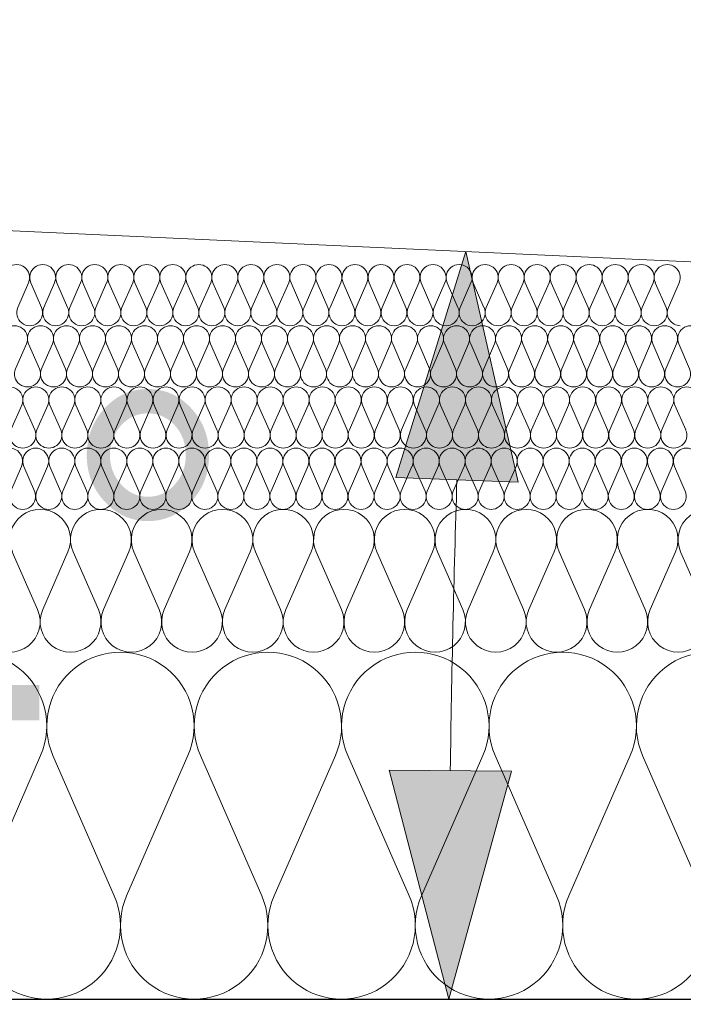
# Model space of a CAD drawing. Extents: x -686885 to -413214, y -23370 to 153194.
# Tile 33 of 145: x -651373 to -651048, y -7972 to -7490. Entities that reach past the tile are written whole.
import ezdxf

# ---------------------------------------------------------------- set-up
doc = ezdxf.new("R2010")
doc.units = 0
doc.header["$MEASUREMENT"] = 0
for name, color, linetype, lineweight in [('Arch stropy_Nr_Pióra__1', 7, 'Continuous', 25), ('INWENT KONST. DREWNIANA_Nr_Pióra__21', 7, 'Continuous', 9), ('INWENT WYMIARY_Nr_Pióra__21', 7, 'Continuous', 9), ('INWENT WYMIARY_Nr_Pióra__5', 7, 'Continuous', 13)]:
    doc.layers.add(name, color=color, linetype=linetype, lineweight=lineweight)
doc.layers.add('Inwent Izolacje', color=7, linetype='Continuous')
doc.layers.add('INWENT WYMIARY', color=7, linetype='Continuous')
doc.layers.add('Inwent Izolacje_Nr_Pióra__2', color=7, linetype='Continuous', lineweight=13, true_color=0x7f7f7f)
doc.styles.add('GENERATED_STYLE_1', font='txt')
doc.dimstyles.new('GENERATED_STYLE__9', dxfattribs={"dimtxt": 160.000002, "dimasz": 110.144928, "dimexe": 0.18, "dimexo": 40, "dimgap": 0.09, "dimtad": 1, "dimtih": 1, "dimtoh": 1, "dimdec": 0, "dimzin": 0, "dimdsep": 46, "dimtxsty": 'GENERATED_STYLE_1', "dimblk": 'ARROWHEAD_5', "dimblk1": 'ARROWHEAD_5', "dimblk2": 'ARROWHEAD_5', "dimcen": 0.09, "dimclrd": 7, "dimclre": 7, "dimclrt": 7, "dimazin": 0, "dimtfac": 1, "dimtdec": 4, "dimtmove": 0, "dimatfit": 3, "dimfxl": 0, "dimtolj": 1, "dimtzin": 0, "dimarcsym": 0})

# ---------------------------------------------------------------- blocks, each defined once
blk = doc.blocks.new('Izolacja cieplna 14_13', base_point=(-647529.55, -7969.58))
at = {"layer": 'Inwent Izolacje_Nr_Pióra__2', "linetype": 'Continuous'}
for p, q in [((-651363.19, -7850.24), (-651393.25, -7918.92)), ((-651327.05, -7918.92), (-651357.12, -7850.24)), ((-651290.91, -7850.24), (-651320.98, -7918.92)), ((-651254.77, -7918.92), (-651284.84, -7850.24)), ((-651218.64, -7850.24), (-651248.7, -7918.92)), ((-651182.5, -7918.92), (-651212.56, -7850.24)), ((-651146.36, -7850.24), (-651176.43, -7918.92)), ((-651110.22, -7918.92), (-651140.29, -7850.24)), ((-651074.09, -7850.24), (-651104.15, -7918.92)), ((-651037.95, -7918.92), (-651068.01, -7850.24))]:
    blk.add_line(p, q, dxfattribs=at)
for centre, start_param, end_param in [((-651396.29, -7835.73), 1.158003, 5.125183), ((-651324.01, -7835.73), 1.158003, 5.125183), ((-651251.74, -7835.73), 1.158003, 5.125183), ((-651179.46, -7835.73), 1.158003, 5.125183), ((-651107.19, -7835.73), 1.158003, 5.125183), ((-651034.91, -7835.73), 1.158003, 5.125183), ((-651360.15, -7933.42), 4.299595, 8.266774), ((-651287.88, -7933.42), 4.299595, 8.266774), ((-651215.6, -7933.42), 4.299595, 8.266774), ((-651143.32, -7933.42), 4.299595, 8.266774), ((-651071.05, -7933.42), 4.299595, 8.266774)]:
    blk.add_ellipse(centre, major_axis=(0, -36.15), ratio=0.999515, start_param=start_param, end_param=end_param, dxfattribs=at)
blk = doc.blocks.new('Izolacja cieplna 14_14', base_point=(-648399.55, -7799.58))
at = {"layer": 'Inwent Izolacje_Nr_Pióra__2', "linetype": 'Continuous'}
for p, q in [((-651364.63, -7778.72), (-651377.03, -7750.44)), ((-651349.74, -7750.44), (-651362.13, -7778.72)), ((-651334.85, -7778.72), (-651347.24, -7750.44)), ((-651319.95, -7750.44), (-651332.35, -7778.72)), ((-651305.06, -7778.72), (-651317.45, -7750.44)), ((-651290.17, -7750.44), (-651302.56, -7778.72)), ((-651275.27, -7778.72), (-651287.66, -7750.44)), ((-651260.38, -7750.44), (-651272.77, -7778.72)), ((-651245.49, -7778.72), (-651257.88, -7750.44)), ((-651230.59, -7750.44), (-651242.98, -7778.72)), ((-651215.7, -7778.72), (-651228.09, -7750.44)), ((-651200.8, -7750.44), (-651213.2, -7778.72)), ((-651185.91, -7778.72), (-651198.3, -7750.44)), ((-651171.02, -7750.44), (-651183.41, -7778.72)), ((-651156.12, -7778.72), (-651168.51, -7750.44)), ((-651141.23, -7750.44), (-651153.62, -7778.72)), ((-651126.34, -7778.72), (-651138.73, -7750.44)), ((-651111.44, -7750.44), (-651123.83, -7778.72)), ((-651096.55, -7778.72), (-651108.94, -7750.44)), ((-651081.66, -7750.44), (-651094.05, -7778.72)), ((-651066.76, -7778.72), (-651079.15, -7750.44)), ((-651051.87, -7750.44), (-651064.26, -7778.72)), ((-651036.97, -7778.72), (-651049.37, -7750.44))]:
    blk.add_line(p, q, dxfattribs=at)
for centre, start_param, end_param in [((-651363.38, -7744.47), 2.728799, 6.695979), ((-651333.6, -7744.47), 2.728799, 6.695979), ((-651303.81, -7744.47), 2.728799, 6.695979), ((-651274.02, -7744.47), 2.728799, 6.695979), ((-651244.23, -7744.47), 2.728799, 6.695979), ((-651214.45, -7744.47), 2.728799, 6.695979), ((-651184.66, -7744.47), 2.728799, 6.695979), ((-651154.87, -7744.47), 2.728799, 6.695979), ((-651125.09, -7744.47), 2.728799, 6.695979), ((-651095.3, -7744.47), 2.728799, 6.695979), ((-651065.51, -7744.47), 2.728799, 6.695979), ((-651035.72, -7744.47), 2.728799, 6.695979), ((-651378.28, -7784.69), 5.870392, 9.837571), ((-651348.49, -7784.69), 5.870392, 9.837571), ((-651318.7, -7784.69), 5.870392, 9.837571), ((-651288.91, -7784.69), 5.870392, 9.837571), ((-651259.13, -7784.69), 5.870392, 9.837571), ((-651229.34, -7784.69), 5.870392, 9.837571), ((-651199.55, -7784.69), 5.870392, 9.837571), ((-651169.77, -7784.69), 5.870392, 9.837571), ((-651139.98, -7784.69), 5.870392, 9.837571), ((-651110.19, -7784.69), 5.870392, 9.837571), ((-651080.4, -7784.69), 5.870392, 9.837571), ((-651050.62, -7784.69), 5.870392, 9.837571)]:
    blk.add_ellipse(centre, major_axis=(-14.89, 0), ratio=0.999587, start_param=start_param, end_param=end_param, dxfattribs=at)
blk = doc.blocks.new('Izolacja cieplna 14_15', base_point=(-649049.55, -7729.58))
at = {"layer": 'Inwent Izolacje_Nr_Pióra__2', "linetype": 'Continuous'}
for p, q in [((-651372.49, -7708.52), (-651377.79, -7720.64)), ((-651366.11, -7720.64), (-651371.41, -7708.52)), ((-651359.73, -7708.52), (-651365.03, -7720.64)), ((-651353.34, -7720.64), (-651358.65, -7708.52)), ((-651346.96, -7708.52), (-651352.27, -7720.64)), ((-651340.58, -7720.64), (-651345.89, -7708.52)), ((-651334.2, -7708.52), (-651339.51, -7720.64)), ((-651327.82, -7720.64), (-651333.13, -7708.52)), ((-651321.44, -7708.52), (-651326.75, -7720.64)), ((-651315.06, -7720.64), (-651320.37, -7708.52)), ((-651308.68, -7708.52), (-651313.99, -7720.64)), ((-651302.3, -7720.64), (-651307.61, -7708.52)), ((-651295.92, -7708.52), (-651301.23, -7720.64)), ((-651289.54, -7720.64), (-651294.85, -7708.52)), ((-651283.16, -7708.52), (-651288.47, -7720.64)), ((-651276.78, -7720.64), (-651282.09, -7708.52)), ((-651270.4, -7708.52), (-651275.71, -7720.64)), ((-651264.02, -7720.64), (-651269.33, -7708.52)), ((-651257.64, -7708.52), (-651262.95, -7720.64)), ((-651251.26, -7720.64), (-651256.57, -7708.52)), ((-651244.88, -7708.52), (-651250.19, -7720.64)), ((-651238.5, -7720.64), (-651243.81, -7708.52)), ((-651232.12, -7708.52), (-651237.43, -7720.64)), ((-651225.74, -7720.64), (-651231.05, -7708.52)), ((-651219.36, -7708.52), (-651224.67, -7720.64)), ((-651212.98, -7720.64), (-651218.29, -7708.52)), ((-651206.6, -7708.52), (-651211.91, -7720.64)), ((-651200.22, -7720.64), (-651205.53, -7708.52)), ((-651193.84, -7708.52), (-651199.15, -7720.64)), ((-651187.46, -7720.64), (-651192.77, -7708.52)), ((-651181.08, -7708.52), (-651186.39, -7720.64)), ((-651174.7, -7720.64), (-651180.01, -7708.52)), ((-651168.32, -7708.52), (-651173.63, -7720.64)), ((-651161.94, -7720.64), (-651167.25, -7708.52)), ((-651155.56, -7708.52), (-651160.87, -7720.64)), ((-651149.18, -7720.64), (-651154.49, -7708.52)), ((-651142.8, -7708.52), (-651148.11, -7720.64)), ((-651136.42, -7720.64), (-651141.73, -7708.52)), ((-651130.04, -7708.52), (-651135.35, -7720.64)), ((-651123.66, -7720.64), (-651128.97, -7708.52)), ((-651117.28, -7708.52), (-651122.59, -7720.64)), ((-651110.9, -7720.64), (-651116.21, -7708.52)), ((-651104.52, -7708.52), (-651109.83, -7720.64)), ((-651098.14, -7720.64), (-651103.44, -7708.52)), ((-651091.76, -7708.52), (-651097.06, -7720.64)), ((-651085.38, -7720.64), (-651090.68, -7708.52)), ((-651079, -7708.52), (-651084.3, -7720.64)), ((-651072.62, -7720.64), (-651077.92, -7708.52)), ((-651066.24, -7708.52), (-651071.54, -7720.64)), ((-651059.86, -7720.64), (-651065.16, -7708.52)), ((-651053.48, -7708.52), (-651058.78, -7720.64)), ((-651047.09, -7720.64), (-651052.4, -7708.52))]:
    blk.add_line(p, q, dxfattribs=at)
for centre, start_param, end_param in [((-651378.33, -7705.96), 1.158003, 5.125183), ((-651365.57, -7705.96), 1.158003, 5.125183), ((-651352.81, -7705.96), 1.158003, 5.125183), ((-651340.05, -7705.96), 1.158003, 5.125183), ((-651327.29, -7705.96), 1.158003, 5.125183), ((-651314.53, -7705.96), 1.158003, 5.125183), ((-651301.77, -7705.96), 1.158003, 5.125183), ((-651289.01, -7705.96), 1.158003, 5.125183), ((-651276.25, -7705.96), 1.158003, 5.125183), ((-651263.49, -7705.96), 1.158003, 5.125183), ((-651250.73, -7705.96), 1.158003, 5.125183), ((-651237.97, -7705.96), 1.158003, 5.125183), ((-651225.2, -7705.96), 1.158003, 5.125183), ((-651212.44, -7705.96), 1.158003, 5.125183), ((-651199.68, -7705.96), 1.158003, 5.125183), ((-651186.92, -7705.96), 1.158003, 5.125183), ((-651174.16, -7705.96), 1.158003, 5.125183), ((-651161.4, -7705.96), 1.158003, 5.125183), ((-651148.64, -7705.96), 1.158003, 5.125183), ((-651135.88, -7705.96), 1.158003, 5.125183), ((-651123.12, -7705.96), 1.158003, 5.125183), ((-651110.36, -7705.96), 1.158003, 5.125183), ((-651097.6, -7705.96), 1.158003, 5.125183), ((-651084.84, -7705.96), 1.158003, 5.125183), ((-651072.08, -7705.96), 1.158003, 5.125183), ((-651059.32, -7705.96), 1.158003, 5.125183), ((-651046.56, -7705.96), 1.158003, 5.125183), ((-651371.95, -7723.2), 4.299595, 8.266774), ((-651359.19, -7723.2), 4.299595, 8.266774), ((-651346.43, -7723.2), 4.299595, 8.266774), ((-651333.67, -7723.2), 4.299595, 8.266774), ((-651320.91, -7723.2), 4.299595, 8.266774), ((-651308.15, -7723.2), 4.299595, 8.266774), ((-651295.39, -7723.2), 4.299595, 8.266774), ((-651282.63, -7723.2), 4.299595, 8.266774), ((-651269.87, -7723.2), 4.299595, 8.266774), ((-651257.11, -7723.2), 4.299595, 8.266774), ((-651244.35, -7723.2), 4.299595, 8.266774), ((-651231.58, -7723.2), 4.299595, 8.266774), ((-651218.82, -7723.2), 4.299595, 8.266774), ((-651206.06, -7723.2), 4.299595, 8.266774), ((-651193.3, -7723.2), 4.299595, 8.266774), ((-651180.54, -7723.2), 4.299595, 8.266774), ((-651167.78, -7723.2), 4.299595, 8.266774), ((-651155.02, -7723.2), 4.299595, 8.266774), ((-651142.26, -7723.2), 4.299595, 8.266774), ((-651129.5, -7723.2), 4.299595, 8.266774), ((-651116.74, -7723.2), 4.299595, 8.266774), ((-651103.98, -7723.2), 4.299595, 8.266774), ((-651091.22, -7723.2), 4.299595, 8.266774), ((-651078.46, -7723.2), 4.299595, 8.266774), ((-651065.7, -7723.2), 4.299595, 8.266774), ((-651052.94, -7723.2), 4.299595, 8.266774)]:
    blk.add_ellipse(centre, major_axis=(0, -6.38), ratio=0.999979, start_param=start_param, end_param=end_param, dxfattribs=at)
blk = doc.blocks.new('Izolacja cieplna 14_16', base_point=(-649699.55, -7699.58))
at = {"layer": 'Inwent Izolacje_Nr_Pióra__2', "linetype": 'Continuous'}
for p, q in [((-651372.43, -7678.52), (-651377.74, -7690.64)), ((-651366.05, -7690.64), (-651371.36, -7678.52)), ((-651359.66, -7678.52), (-651364.97, -7690.64)), ((-651353.28, -7690.64), (-651358.59, -7678.52)), ((-651346.9, -7678.52), (-651352.21, -7690.64)), ((-651340.52, -7690.64), (-651345.83, -7678.52)), ((-651334.13, -7678.52), (-651339.44, -7690.64)), ((-651327.75, -7690.64), (-651333.06, -7678.52)), ((-651321.37, -7678.52), (-651326.68, -7690.64)), ((-651314.98, -7690.64), (-651320.29, -7678.52)), ((-651308.6, -7678.52), (-651313.91, -7690.64)), ((-651302.22, -7690.64), (-651307.53, -7678.52)), ((-651295.83, -7678.52), (-651301.15, -7690.64)), ((-651289.45, -7690.64), (-651294.76, -7678.52)), ((-651283.07, -7678.52), (-651288.38, -7690.64)), ((-651276.69, -7690.64), (-651282, -7678.52)), ((-651270.3, -7678.52), (-651275.61, -7690.64)), ((-651263.92, -7690.64), (-651269.23, -7678.52)), ((-651257.54, -7678.52), (-651262.85, -7690.64)), ((-651251.15, -7690.64), (-651256.46, -7678.52)), ((-651244.77, -7678.52), (-651250.08, -7690.64)), ((-651238.39, -7690.64), (-651243.7, -7678.52)), ((-651232, -7678.52), (-651237.32, -7690.64)), ((-651225.62, -7690.64), (-651230.93, -7678.52)), ((-651219.24, -7678.52), (-651224.55, -7690.64)), ((-651212.86, -7690.64), (-651218.17, -7678.52)), ((-651206.47, -7678.52), (-651211.78, -7690.64)), ((-651200.09, -7690.64), (-651205.4, -7678.52)), ((-651193.71, -7678.52), (-651199.02, -7690.64)), ((-651187.32, -7690.64), (-651192.63, -7678.52)), ((-651180.94, -7678.52), (-651186.25, -7690.64)), ((-651174.56, -7690.64), (-651179.87, -7678.52)), ((-651168.18, -7678.52), (-651173.49, -7690.64)), ((-651161.79, -7690.64), (-651167.1, -7678.52)), ((-651155.41, -7678.52), (-651160.72, -7690.64)), ((-651149.03, -7690.64), (-651154.34, -7678.52)), ((-651142.64, -7678.52), (-651147.95, -7690.64)), ((-651136.26, -7690.64), (-651141.57, -7678.52)), ((-651129.88, -7678.52), (-651135.19, -7690.64)), ((-651123.49, -7690.64), (-651128.8, -7678.52)), ((-651117.11, -7678.52), (-651122.42, -7690.64)), ((-651110.73, -7690.64), (-651116.04, -7678.52)), ((-651104.35, -7678.52), (-651109.66, -7690.64)), ((-651097.96, -7690.64), (-651103.27, -7678.52)), ((-651091.58, -7678.52), (-651096.89, -7690.64)), ((-651085.2, -7690.64), (-651090.51, -7678.52)), ((-651078.81, -7678.52), (-651084.12, -7690.64)), ((-651072.43, -7690.64), (-651077.74, -7678.52)), ((-651066.05, -7678.52), (-651071.36, -7690.64)), ((-651059.66, -7690.64), (-651064.97, -7678.52)), ((-651053.28, -7678.52), (-651058.59, -7690.64)), ((-651046.9, -7690.64), (-651052.21, -7678.52))]:
    blk.add_line(p, q, dxfattribs=at)
for centre, start_param, end_param in [((-651378.28, -7675.96), 2.728799, 6.695979), ((-651365.51, -7675.96), 2.728799, 6.695979), ((-651352.75, -7675.96), 2.728799, 6.695979), ((-651339.98, -7675.96), 2.728799, 6.695979), ((-651327.21, -7675.96), 2.728799, 6.695979), ((-651314.45, -7675.96), 2.728799, 6.695979), ((-651301.68, -7675.96), 2.728799, 6.695979), ((-651288.92, -7675.96), 2.728799, 6.695979), ((-651276.15, -7675.96), 2.728799, 6.695979), ((-651263.38, -7675.96), 2.728799, 6.695979), ((-651250.62, -7675.96), 2.728799, 6.695979), ((-651237.85, -7675.96), 2.728799, 6.695979), ((-651225.09, -7675.96), 2.728799, 6.695979), ((-651212.32, -7675.96), 2.728799, 6.695979), ((-651199.55, -7675.96), 2.728799, 6.695979), ((-651186.79, -7675.96), 2.728799, 6.695979), ((-651174.02, -7675.96), 2.728799, 6.695979), ((-651161.26, -7675.96), 2.728799, 6.695979), ((-651148.49, -7675.96), 2.728799, 6.695979), ((-651135.72, -7675.96), 2.728799, 6.695979), ((-651122.96, -7675.96), 2.728799, 6.695979), ((-651110.19, -7675.96), 2.728799, 6.695979), ((-651097.43, -7675.96), 2.728799, 6.695979), ((-651084.66, -7675.96), 2.728799, 6.695979), ((-651071.89, -7675.96), 2.728799, 6.695979), ((-651059.13, -7675.96), 2.728799, 6.695979), ((-651046.36, -7675.96), 2.728799, 6.695979), ((-651371.89, -7693.2), 5.870392, 9.837571), ((-651359.13, -7693.2), 5.870392, 9.837571), ((-651346.36, -7693.2), 5.870392, 9.837571), ((-651333.6, -7693.2), 5.870392, 9.837571), ((-651320.83, -7693.2), 5.870392, 9.837571), ((-651308.06, -7693.2), 5.870392, 9.837571), ((-651295.3, -7693.2), 5.870392, 9.837571), ((-651282.53, -7693.2), 5.870392, 9.837571), ((-651269.77, -7693.2), 5.870392, 9.837571), ((-651257, -7693.2), 5.870392, 9.837571), ((-651244.23, -7693.2), 5.870392, 9.837571), ((-651231.47, -7693.2), 5.870392, 9.837571), ((-651218.7, -7693.2), 5.870392, 9.837571), ((-651205.94, -7693.2), 5.870392, 9.837571), ((-651193.17, -7693.2), 5.870392, 9.837571), ((-651180.4, -7693.2), 5.870392, 9.837571), ((-651167.64, -7693.2), 5.870392, 9.837571), ((-651154.87, -7693.2), 5.870392, 9.837571), ((-651142.11, -7693.2), 5.870392, 9.837571), ((-651129.34, -7693.2), 5.870392, 9.837571), ((-651116.57, -7693.2), 5.870392, 9.837571), ((-651103.81, -7693.2), 5.870392, 9.837571), ((-651091.04, -7693.2), 5.870392, 9.837571), ((-651078.28, -7693.2), 5.870392, 9.837571), ((-651065.51, -7693.2), 5.870392, 9.837571), ((-651052.75, -7693.2), 5.870392, 9.837571)]:
    blk.add_ellipse(centre, major_axis=(-6.38, 0), ratio=0.999587, start_param=start_param, end_param=end_param, dxfattribs=at)
blk = doc.blocks.new('Izolacja cieplna 14_17', base_point=(-650349.55, -7669.58))
at = {"layer": 'Inwent Izolacje_Nr_Pióra__2', "linetype": 'Continuous'}
for p, q in [((-651370.13, -7648.52), (-651375.43, -7660.64)), ((-651363.75, -7660.64), (-651369.05, -7648.52)), ((-651357.38, -7648.52), (-651362.68, -7660.64)), ((-651351, -7660.64), (-651356.3, -7648.52)), ((-651344.62, -7648.52), (-651349.93, -7660.64)), ((-651338.25, -7660.64), (-651343.55, -7648.52)), ((-651331.87, -7648.52), (-651337.18, -7660.64)), ((-651325.5, -7660.64), (-651330.8, -7648.52)), ((-651319.12, -7648.52), (-651324.43, -7660.64)), ((-651312.75, -7660.64), (-651318.05, -7648.52)), ((-651306.37, -7648.52), (-651311.68, -7660.64)), ((-651300, -7660.64), (-651305.3, -7648.52)), ((-651293.62, -7648.52), (-651298.93, -7660.64)), ((-651287.25, -7660.64), (-651292.55, -7648.52)), ((-651280.87, -7648.52), (-651286.18, -7660.64)), ((-651274.5, -7660.64), (-651279.8, -7648.52)), ((-651268.12, -7648.52), (-651273.43, -7660.64)), ((-651261.75, -7660.64), (-651267.05, -7648.52)), ((-651255.37, -7648.52), (-651260.68, -7660.64)), ((-651249, -7660.64), (-651254.3, -7648.52)), ((-651242.62, -7648.52), (-651247.93, -7660.64)), ((-651236.25, -7660.64), (-651241.55, -7648.52)), ((-651229.87, -7648.52), (-651235.17, -7660.64)), ((-651223.5, -7660.64), (-651228.8, -7648.52)), ((-651217.12, -7648.52), (-651222.42, -7660.64)), ((-651210.74, -7660.64), (-651216.05, -7648.52)), ((-651204.37, -7648.52), (-651209.67, -7660.64)), ((-651197.99, -7660.64), (-651203.3, -7648.52)), ((-651191.62, -7648.52), (-651196.92, -7660.64)), ((-651185.24, -7660.64), (-651190.55, -7648.52)), ((-651178.87, -7648.52), (-651184.17, -7660.64)), ((-651172.49, -7660.64), (-651177.8, -7648.52)), ((-651166.12, -7648.52), (-651171.42, -7660.64)), ((-651159.74, -7660.64), (-651165.05, -7648.52)), ((-651153.37, -7648.52), (-651158.67, -7660.64)), ((-651146.99, -7660.64), (-651152.3, -7648.52)), ((-651140.62, -7648.52), (-651145.92, -7660.64)), ((-651134.24, -7660.64), (-651139.55, -7648.52)), ((-651127.87, -7648.52), (-651133.17, -7660.64)), ((-651121.49, -7660.64), (-651126.8, -7648.52)), ((-651115.12, -7648.52), (-651120.42, -7660.64)), ((-651108.74, -7660.64), (-651114.05, -7648.52)), ((-651102.37, -7648.52), (-651107.67, -7660.64)), ((-651095.99, -7660.64), (-651101.29, -7648.52)), ((-651089.62, -7648.52), (-651094.92, -7660.64)), ((-651083.24, -7660.64), (-651088.54, -7648.52)), ((-651076.87, -7648.52), (-651082.17, -7660.64)), ((-651070.49, -7660.64), (-651075.79, -7648.52)), ((-651064.11, -7648.52), (-651069.42, -7660.64)), ((-651057.74, -7660.64), (-651063.04, -7648.52)), ((-651051.36, -7648.52), (-651056.67, -7660.64)), ((-651044.99, -7660.64), (-651050.29, -7648.52))]:
    blk.add_line(p, q, dxfattribs=at)
for centre, start_param, end_param in [((-651375.97, -7645.96), 1.158003, 5.125183), ((-651363.21, -7645.96), 1.158003, 5.125183), ((-651350.46, -7645.96), 1.158003, 5.125183), ((-651337.71, -7645.96), 1.158003, 5.125183), ((-651324.96, -7645.96), 1.158003, 5.125183), ((-651312.21, -7645.96), 1.158003, 5.125183), ((-651299.46, -7645.96), 1.158003, 5.125183), ((-651286.71, -7645.96), 1.158003, 5.125183), ((-651273.96, -7645.96), 1.158003, 5.125183), ((-651261.21, -7645.96), 1.158003, 5.125183), ((-651248.46, -7645.96), 1.158003, 5.125183), ((-651235.71, -7645.96), 1.158003, 5.125183), ((-651222.96, -7645.96), 1.158003, 5.125183), ((-651210.21, -7645.96), 1.158003, 5.125183), ((-651197.46, -7645.96), 1.158003, 5.125183), ((-651184.71, -7645.96), 1.158003, 5.125183), ((-651171.96, -7645.96), 1.158003, 5.125183), ((-651159.21, -7645.96), 1.158003, 5.125183), ((-651146.46, -7645.96), 1.158003, 5.125183), ((-651133.71, -7645.96), 1.158003, 5.125183), ((-651120.96, -7645.96), 1.158003, 5.125183), ((-651108.21, -7645.96), 1.158003, 5.125183), ((-651095.46, -7645.96), 1.158003, 5.125183), ((-651082.7, -7645.96), 1.158003, 5.125183), ((-651069.95, -7645.96), 1.158003, 5.125183), ((-651057.2, -7645.96), 1.158003, 5.125183), ((-651044.45, -7645.96), 1.158003, 5.125183), ((-651369.59, -7663.2), 4.299595, 8.266774), ((-651356.84, -7663.2), 4.299595, 8.266774), ((-651344.09, -7663.2), 4.299595, 8.266774), ((-651331.34, -7663.2), 4.299595, 8.266774), ((-651318.59, -7663.2), 4.299595, 8.266774), ((-651305.84, -7663.2), 4.299595, 8.266774), ((-651293.09, -7663.2), 4.299595, 8.266774), ((-651280.34, -7663.2), 4.299595, 8.266774), ((-651267.59, -7663.2), 4.299595, 8.266774), ((-651254.84, -7663.2), 4.299595, 8.266774), ((-651242.09, -7663.2), 4.299595, 8.266774), ((-651229.33, -7663.2), 4.299595, 8.266774), ((-651216.58, -7663.2), 4.299595, 8.266774), ((-651203.83, -7663.2), 4.299595, 8.266774), ((-651191.08, -7663.2), 4.299595, 8.266774), ((-651178.33, -7663.2), 4.299595, 8.266774), ((-651165.58, -7663.2), 4.299595, 8.266774), ((-651152.83, -7663.2), 4.299595, 8.266774), ((-651140.08, -7663.2), 4.299595, 8.266774), ((-651127.33, -7663.2), 4.299595, 8.266774), ((-651114.58, -7663.2), 4.299595, 8.266774), ((-651101.83, -7663.2), 4.299595, 8.266774), ((-651089.08, -7663.2), 4.299595, 8.266774), ((-651076.33, -7663.2), 4.299595, 8.266774), ((-651063.58, -7663.2), 4.299595, 8.266774), ((-651050.83, -7663.2), 4.299595, 8.266774)]:
    blk.add_ellipse(centre, major_axis=(0, -6.38), ratio=0.999198, start_param=start_param, end_param=end_param, dxfattribs=at)
blk = doc.blocks.new('Izolacja cieplna 14_18', base_point=(-651049.55, -7639.58))
at = {"layer": 'Inwent Izolacje_Nr_Pióra__2', "linetype": 'Continuous'}
for p, q in [((-651369.06, -7618.52), (-651374.36, -7630.64)), ((-651362.68, -7630.64), (-651367.98, -7618.52)), ((-651356.3, -7618.52), (-651361.6, -7630.64)), ((-651349.92, -7630.64), (-651355.22, -7618.52)), ((-651343.54, -7618.52), (-651348.85, -7630.64)), ((-651337.16, -7630.64), (-651342.47, -7618.52)), ((-651330.78, -7618.52), (-651336.09, -7630.64)), ((-651324.4, -7630.64), (-651329.71, -7618.52)), ((-651318.02, -7618.52), (-651323.33, -7630.64)), ((-651311.64, -7630.64), (-651316.95, -7618.52)), ((-651305.26, -7618.52), (-651310.57, -7630.64)), ((-651298.88, -7630.64), (-651304.19, -7618.52)), ((-651292.5, -7618.52), (-651297.81, -7630.64)), ((-651286.12, -7630.64), (-651291.43, -7618.52)), ((-651279.74, -7618.52), (-651285.05, -7630.64)), ((-651273.37, -7630.64), (-651278.67, -7618.52)), ((-651266.99, -7618.52), (-651272.29, -7630.64)), ((-651260.61, -7630.64), (-651265.91, -7618.52)), ((-651254.23, -7618.52), (-651259.54, -7630.64)), ((-651247.85, -7630.64), (-651253.16, -7618.52)), ((-651241.47, -7618.52), (-651246.78, -7630.64)), ((-651235.09, -7630.64), (-651240.4, -7618.52)), ((-651228.71, -7618.52), (-651234.02, -7630.64)), ((-651222.33, -7630.64), (-651227.64, -7618.52)), ((-651215.95, -7618.52), (-651221.26, -7630.64)), ((-651209.57, -7630.64), (-651214.88, -7618.52)), ((-651203.19, -7618.52), (-651208.5, -7630.64)), ((-651196.81, -7630.64), (-651202.12, -7618.52)), ((-651190.43, -7618.52), (-651195.74, -7630.64)), ((-651184.06, -7630.64), (-651189.36, -7618.52)), ((-651177.68, -7618.52), (-651182.98, -7630.64)), ((-651171.3, -7630.64), (-651176.6, -7618.52)), ((-651164.92, -7618.52), (-651170.22, -7630.64)), ((-651158.54, -7630.64), (-651163.85, -7618.52)), ((-651152.16, -7618.52), (-651157.47, -7630.64)), ((-651145.78, -7630.64), (-651151.09, -7618.52)), ((-651139.4, -7618.52), (-651144.71, -7630.64)), ((-651133.02, -7630.64), (-651138.33, -7618.52)), ((-651126.64, -7618.52), (-651131.95, -7630.64)), ((-651120.26, -7630.64), (-651125.57, -7618.52)), ((-651113.88, -7618.52), (-651119.19, -7630.64)), ((-651107.5, -7630.64), (-651112.81, -7618.52)), ((-651101.12, -7618.52), (-651106.43, -7630.64)), ((-651094.74, -7630.64), (-651100.05, -7618.52)), ((-651088.37, -7618.52), (-651093.67, -7630.64)), ((-651081.99, -7630.64), (-651087.29, -7618.52)), ((-651075.61, -7618.52), (-651080.91, -7630.64)), ((-651069.23, -7630.64), (-651074.53, -7618.52)), ((-651062.85, -7618.52), (-651068.16, -7630.64)), ((-651056.47, -7630.64), (-651061.78, -7618.52)), ((-651050.09, -7618.52), (-651055.4, -7630.64))]:
    blk.add_line(p, q, dxfattribs=at)
for centre, start_param, end_param in [((-651374.9, -7615.96), 1.158003, 5.125183), ((-651362.14, -7615.96), 1.158003, 5.125183), ((-651349.38, -7615.96), 1.158003, 5.125183), ((-651336.62, -7615.96), 1.158003, 5.125183), ((-651323.86, -7615.96), 1.158003, 5.125183), ((-651311.11, -7615.96), 1.158003, 5.125183), ((-651298.35, -7615.96), 1.158003, 5.125183), ((-651285.59, -7615.96), 1.158003, 5.125183), ((-651272.83, -7615.96), 1.158003, 5.125183), ((-651260.07, -7615.96), 1.158003, 5.125183), ((-651247.31, -7615.96), 1.158003, 5.125183), ((-651234.55, -7615.96), 1.158003, 5.125183), ((-651221.8, -7615.96), 1.158003, 5.125183), ((-651209.04, -7615.96), 1.158003, 5.125183), ((-651196.28, -7615.96), 1.158003, 5.125183), ((-651183.52, -7615.96), 1.158003, 5.125183), ((-651170.76, -7615.96), 1.158003, 5.125183), ((-651158, -7615.96), 1.158003, 5.125183), ((-651145.24, -7615.96), 1.158003, 5.125183), ((-651132.48, -7615.96), 1.158003, 5.125183), ((-651119.73, -7615.96), 1.158003, 5.125183), ((-651106.97, -7615.96), 1.158003, 5.125183), ((-651094.21, -7615.96), 1.158003, 5.125183), ((-651081.45, -7615.96), 1.158003, 5.125183), ((-651068.69, -7615.96), 1.158003, 5.125183), ((-651055.93, -7615.96), 1.158003, 5.125183), ((-651368.52, -7633.2), 4.299595, 8.266774), ((-651355.76, -7633.2), 4.299595, 8.266774), ((-651343, -7633.2), 4.299595, 8.266774), ((-651330.24, -7633.2), 4.299595, 8.266774), ((-651317.48, -7633.2), 4.299595, 8.266774), ((-651304.73, -7633.2), 4.299595, 8.266774), ((-651291.97, -7633.2), 4.299595, 8.266774), ((-651279.21, -7633.2), 4.299595, 8.266774), ((-651266.45, -7633.2), 4.299595, 8.266774), ((-651253.69, -7633.2), 4.299595, 8.266774), ((-651240.93, -7633.2), 4.299595, 8.266774), ((-651228.17, -7633.2), 4.299595, 8.266774), ((-651215.42, -7633.2), 4.299595, 8.266774), ((-651202.66, -7633.2), 4.299595, 8.266774), ((-651189.9, -7633.2), 4.299595, 8.266774), ((-651177.14, -7633.2), 4.299595, 8.266774), ((-651164.38, -7633.2), 4.299595, 8.266774), ((-651151.62, -7633.2), 4.299595, 8.266774), ((-651138.86, -7633.2), 4.299595, 8.266774), ((-651126.11, -7633.2), 4.299595, 8.266774), ((-651113.35, -7633.2), 4.299595, 8.266774), ((-651100.59, -7633.2), 4.299595, 8.266774), ((-651087.83, -7633.2), 4.299595, 8.266774), ((-651075.07, -7633.2), 4.299595, 8.266774), ((-651062.31, -7633.2), 4.299595, 8.266774), ((-651049.55, -7633.2), 4.299596, 6.283185)]:
    blk.add_ellipse(centre, major_axis=(0, -6.38), ratio=0.999838, start_param=start_param, end_param=end_param, dxfattribs=at)
blk = doc.blocks.new('*D782')
at = {"layer": 'INWENT WYMIARY_Nr_Pióra__5', "linetype": 'Continuous'}
for points in [[(-657348.7, -7638.18), (-657314.98, -7749.08), (-657374.95, -7751.08)], [(-657342.05, -7969.58), (-657372.8, -7857.82), (-657312.81, -7857.42)]]:
    blk.add_hatch(color=256, dxfattribs=at).paths.add_polyline_path(points, flags=0)
for p, q in [((-657348.7, -7638.18), (-657374.95, -7751.08)), ((-657348.7, -7638.18), (-657314.98, -7749.08)), ((-657314.98, -7749.08), (-657374.95, -7751.08)), ((-657372.8, -7857.82), (-657312.81, -7857.42)), ((-657342.05, -7969.58), (-657372.8, -7857.82)), ((-657342.05, -7969.58), (-657312.81, -7857.42))]:
    blk.add_line(p, q, dxfattribs=at)
blk.add_arc((-665600.6, -7969.58), 8258.56, 0.776767, 1.523015, dxfattribs=at)
at = {"layer": 'INWENT WYMIARY_Nr_Pióra__21', "insert": (-657183.74, -7880.63), "char_height": 160, "attachment_point": 7, "style": 'GENERATED_STYLE_1'}
blk.add_mtext('{2,30°}', dxfattribs=at)
blk = doc.blocks.new('ARROWHEAD_5')
at = {"color": 0, "linetype": 'Continuous', "lineweight": 0}
blk.add_line((0, 0), (-1, 0), dxfattribs=at)
blk.add_solid([(-1, 0.2679), (0, 0), (-1, -0.2679), (-1, 0.2679)], dxfattribs=at)
blk = doc.blocks.new('*D783')
at = {"layer": 'INWENT WYMIARY_Nr_Pióra__5', "linetype": 'Continuous'}
for points in [[(-651154.75, -7603.27), (-651129.09, -7716.31), (-651189.04, -7713.99)], [(-651163.09, -7969.58), (-651192.31, -7857.41), (-651132.31, -7857.83)]]:
    blk.add_hatch(color=256, dxfattribs=at).paths.add_polyline_path(points, flags=0)
for p, q in [((-651154.75, -7603.27), (-651189.04, -7713.99)), ((-651154.75, -7603.27), (-651129.09, -7716.31)), ((-651129.09, -7716.31), (-651189.04, -7713.99)), ((-651163.09, -7969.58), (-651192.31, -7857.41)), ((-651192.31, -7857.41), (-651132.31, -7857.83)), ((-651163.09, -7969.58), (-651132.31, -7857.83))]:
    blk.add_line(p, q, dxfattribs=at)
blk.add_arc((-643114.8, -7969.58), 8048.28, 178.18843, 179.202939, dxfattribs=at)
at = {"layer": 'INWENT WYMIARY_Nr_Pióra__21', "insert": (-651769.72, -7862.74), "char_height": 160, "attachment_point": 7, "style": 'GENERATED_STYLE_1'}
blk.add_mtext('{2,61°}', dxfattribs=at)

msp = doc.modelspace()

# ---------------------------------------------------------------- linework, layer by layer
at = {"layer": 'Arch stropy_Nr_Pióra__1', "linetype": 'Continuous'}
msp.add_line((-659599.55, -7969.58), (-647529.55, -7969.58), dxfattribs=at)
at = {"layer": 'INWENT KONST. DREWNIANA_Nr_Pióra__21', "linetype": 'Continuous'}
msp.add_line((-653649.41, -7489.61), (-647504.55, -7769.58), dxfattribs=at)

# ---------------------------------------------------------------- block references
at = {"layer": 'Inwent Izolacje', "color": 104, "linetype": 'Continuous', "lineweight": 13, "true_color": 0x029e21}
for name, p in [('Izolacja cieplna 14_18', (-651049.55, -7639.58)), ('Izolacja cieplna 14_17', (-650349.55, -7669.58)), ('Izolacja cieplna 14_16', (-649699.55, -7699.58)), ('Izolacja cieplna 14_15', (-649049.55, -7729.58)), ('Izolacja cieplna 14_14', (-648399.55, -7799.58)), ('Izolacja cieplna 14_13', (-647529.55, -7969.58))]:
    msp.add_blockref(name, p, dxfattribs=at)

# ---------------------------------------------------------------- dimensions: what is measured, and where the dimension line sits
at = {"layer": 'INWENT WYMIARY', "linetype": 'Continuous'}
for base, center, p2, picture, middle in [((-657343.71, -7803.85), (-665600.6, -7969.58), (-647529.55, -7969.58), '*D782', (-656927.01, -7800.63)), ((-651161, -7786.38), (-643114.8, -7969.58), (-659599.55, -7969.58), '*D783', (-651512.98, -7782.74))]:
    dim = msp.add_angular_dim_3p(base=base, center=center, p1=(-653649.41, -7489.61), p2=p2, dimstyle='GENERATED_STYLE__9', dxfattribs=at)
    dim.commit()
    dim.dimension.update_dxf_attribs({"geometry": picture, "text_midpoint": middle, "dimtype": 165})

doc.saveas('drawing.dxf')
